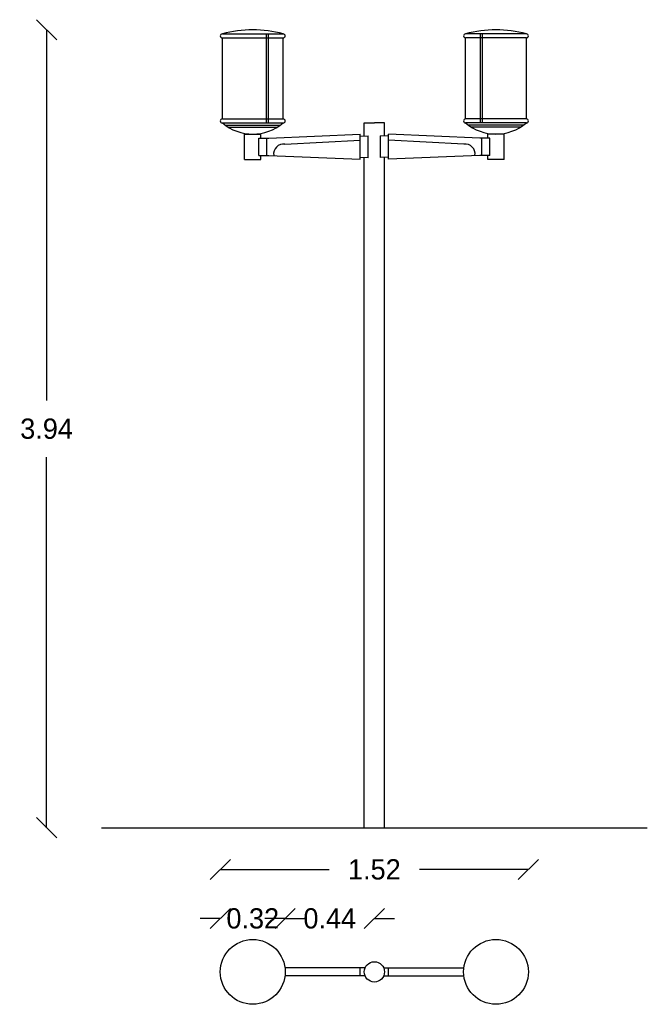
# Model space of a CAD drawing. Extents: x -0.3 to 2.8, y -7.17 to -2.31.
import ezdxf

# ---------------------------------------------------------------- set-up
doc = ezdxf.new("R2010")
doc.units = 0
doc.header["$LTSCALE"] = 0.5
doc.header["$MEASUREMENT"] = 0
doc.layers.get('0').update_dxf_attribs({"linetype": 'CONTINUOUS'})
doc.layers.get('DEFPOINTS').update_dxf_attribs({"linetype": 'CONTINUOUS'})
doc.dimstyles.get("Standard").update_dxf_attribs({"dimtxt": 0.18, "dimasz": 0.18, "dimexe": 0.18, "dimexo": 0.0625, "dimgap": 0.09, "dimtad": 0, "dimtih": 1, "dimtoh": 1, "dimdec": 4, "dimzin": 0, "dimdsep": 46, "dimtxsty": 'Standard', "dimcen": 0.09, "dimadec": 0, "dimazin": 0, "dimtfac": 1, "dimtdec": 4, "dimtofl": 0, "dimtmove": 0, "dimatfit": 3, "dimfxl": 0, "dimtolj": 1, "dimtzin": 0, "dimarcsym": 0})

# ---------------------------------------------------------------- blocks, each defined once
blk = doc.blocks.new('_OBLIQUE')
at = {"color": 0, "linetype": 'ByBlock'}
blk.add_line((-0.5, -0.5), (0.5, 0.5), dxfattribs=at)
blk = doc.blocks.new('*D1')
at = {"color": 0, "linetype": 'ByBlock'}
for p, q in [((-0.1685, -2.3587), (-0.1685, -4.1887)), ((-0.1685, -6.2987), (-0.1685, -4.4687))]:
    blk.add_line(p, q, dxfattribs=at)
at = {"layer": 'DEFPOINTS', "color": 0, "linetype": 'ByBlock'}
for p in [(-0.1685, -2.3587), (0.8488, -2.3587), (1.3988, -6.2987)]:
    blk.add_point(p, dxfattribs=at)
at = {"color": 0, "linetype": 'ByBlock', "xscale": 0.1, "yscale": 0.1, "zscale": 0.1}
for p, rotation in [((-0.1685, -2.3587), 90), ((-0.1685, -6.2987), 270)]:
    blk.add_blockref('_OBLIQUE', p, dxfattribs=dict(at, rotation=rotation))
at = {"color": 0, "linetype": 'ByBlock', "insert": (-0.1685, -4.3287), "char_height": 0.1, "attachment_point": 5}
blk.add_mtext('\\A1;3.94', dxfattribs=at)
blk = doc.blocks.new('*D2')
at = {"color": 0, "linetype": 'ByBlock'}
for p, q in [((0.6888, -6.7467), (0.5888, -6.7467)), ((1.0088, -6.7467), (1.1088, -6.7467))]:
    blk.add_line(p, q, dxfattribs=at)
at = {"layer": 'DEFPOINTS', "color": 0, "linetype": 'ByBlock'}
for p in [(1.0088, -6.7467), (0.6888, -7.0103), (1.0088, -7.0103)]:
    blk.add_point(p, dxfattribs=at)
at = {"color": 0, "linetype": 'ByBlock', "xscale": 0.1, "yscale": 0.1, "zscale": 0.1}
blk.add_blockref('_OBLIQUE', (0.6888, -6.7467), dxfattribs=at)
at = {"color": 0, "linetype": 'ByBlock', "xscale": 0.1, "yscale": 0.1, "zscale": 0.1, "rotation": 180}
blk.add_blockref('_OBLIQUE', (1.0088, -6.7467), dxfattribs=at)
at = {"color": 0, "linetype": 'ByBlock', "insert": (0.8488, -6.7467), "char_height": 0.1, "attachment_point": 5}
blk.add_mtext('\\A1;0.32', dxfattribs=at)
blk = doc.blocks.new('*D4')
at = {"color": 0, "linetype": 'ByBlock'}
for p, q in [((0.6888, -6.5047), (1.2254, -6.5047)), ((2.2088, -6.5047), (1.6721, -6.5047))]:
    blk.add_line(p, q, dxfattribs=at)
at = {"layer": 'DEFPOINTS', "color": 0, "linetype": 'ByBlock'}
for p in [(2.2088, -6.5047), (0.6888, -7.0103), (2.2088, -7.0103)]:
    blk.add_point(p, dxfattribs=at)
at = {"color": 0, "linetype": 'ByBlock', "xscale": 0.1, "yscale": 0.1, "zscale": 0.1, "rotation": 180}
blk.add_blockref('_OBLIQUE', (0.6888, -6.5047), dxfattribs=at)
at = {"color": 0, "linetype": 'ByBlock', "xscale": 0.1, "yscale": 0.1, "zscale": 0.1}
blk.add_blockref('_OBLIQUE', (2.2088, -6.5047), dxfattribs=at)
at = {"color": 0, "linetype": 'ByBlock', "insert": (1.4488, -6.5047), "char_height": 0.1, "attachment_point": 5}
blk.add_mtext('\\A1;1.52', dxfattribs=at)
blk = doc.blocks.new('*D3')
at = {"color": 0, "linetype": 'ByBlock'}
for p, q in [((1.0088, -6.7467), (0.9088, -6.7467)), ((1.4488, -6.7467), (1.5488, -6.7467))]:
    blk.add_line(p, q, dxfattribs=at)
at = {"layer": 'DEFPOINTS', "color": 0, "linetype": 'ByBlock'}
for p in [(1.4488, -6.7467), (1.0088, -7.0103), (1.4488, -7.0103)]:
    blk.add_point(p, dxfattribs=at)
at = {"color": 0, "linetype": 'ByBlock', "xscale": 0.1, "yscale": 0.1, "zscale": 0.1}
blk.add_blockref('_OBLIQUE', (1.0088, -6.7467), dxfattribs=at)
at = {"color": 0, "linetype": 'ByBlock', "xscale": 0.1, "yscale": 0.1, "zscale": 0.1, "rotation": 180}
blk.add_blockref('_OBLIQUE', (1.4488, -6.7467), dxfattribs=at)
at = {"color": 0, "linetype": 'ByBlock', "insert": (1.2288, -6.7467), "char_height": 0.1, "attachment_point": 5}
blk.add_mtext('\\A1;0.44', dxfattribs=at)

msp = doc.modelspace()

# ---------------------------------------------------------------- linework, layer by layer
for p, q in [((0.6988, -2.3787), (0.9988, -2.3787)), ((0.9158, -2.8187), (0.9158, -2.3787)), ((0.9258, -2.8187), (0.9258, -2.3787)), ((2.1988, -2.3787), (1.8988, -2.3787)), ((1.9718, -2.8187), (1.9718, -2.3787)), ((1.9818, -2.8187), (1.9818, -2.3787)), ((0.6988, -2.7987), (0.6988, -2.3987)), ((0.6988, -2.3987), (0.9988, -2.3987)), ((0.9988, -2.7987), (0.9988, -2.3987)), ((2.1988, -2.3987), (1.8988, -2.3987)), ((1.8988, -2.7987), (1.8988, -2.3987)), ((2.1988, -2.7987), (2.1988, -2.3987)), ((0.6988, -2.7987), (0.9988, -2.7987)), ((0.6988, -2.8187), (0.9988, -2.8187)), ((1.3988, -2.8837), (1.3988, -2.8187)), ((1.3988, -2.8187), (1.4488, -2.8187)), ((1.4988, -2.8187), (1.4488, -2.8187)), ((1.4988, -2.8837), (1.4988, -2.8187)), ((2.1988, -2.7987), (1.8988, -2.7987)), ((2.1988, -2.8187), (1.8988, -2.8187)), ((0.7114, -2.8287), (0.9861, -2.8287)), ((0.7262, -2.8387), (0.9713, -2.8387)), ((2.1861, -2.8287), (1.9114, -2.8287)), ((2.1713, -2.8387), (1.9262, -2.8387)), ((0.8088, -2.8737), (0.8888, -2.8737)), ((0.8088, -2.9987), (0.8088, -2.8737)), ((0.8788, -2.9787), (0.8788, -2.8937)), ((0.8788, -2.8937), (0.9288, -2.8937)), ((0.8888, -2.8937), (0.8888, -2.8737)), ((0.9188, -2.9787), (0.9188, -2.8937)), ((0.9288, -2.8937), (1.3788, -2.8745)), ((1.0077, -2.9233), (1.3788, -2.904)), ((1.3788, -2.9978), (1.3788, -2.8745)), ((1.3788, -2.8846), (1.4192, -2.8828)), ((1.4188, -2.9895), (1.4188, -2.8829)), ((1.5188, -2.8846), (1.4783, -2.8828)), ((1.4788, -2.9895), (1.4788, -2.8829)), ((1.9688, -2.8937), (1.5188, -2.8745)), ((1.5188, -2.9978), (1.5188, -2.8745)), ((1.8898, -2.9233), (1.5188, -2.904)), ((2.0188, -2.8937), (1.9688, -2.8937)), ((1.9788, -2.9787), (1.9788, -2.8937)), ((2.0888, -2.8737), (2.0088, -2.8737)), ((2.0088, -2.8937), (2.0088, -2.8737)), ((2.0188, -2.9787), (2.0188, -2.8937)), ((2.0888, -2.9987), (2.0888, -2.8737)), ((0.8088, -2.9987), (0.8888, -2.9987)), ((0.8788, -2.9787), (0.9288, -2.9787)), ((0.8888, -2.9987), (0.8888, -2.9787)), ((0.9288, -2.9787), (1.3788, -2.9978)), ((1.3788, -2.9878), (1.4192, -2.9896)), ((1.3988, -6.2987), (1.3988, -2.9887)), ((1.5188, -2.9878), (1.4783, -2.9896)), ((1.4988, -6.2987), (1.4988, -2.9887)), ((1.9688, -2.9787), (1.5188, -2.9978)), ((2.0188, -2.9787), (1.9688, -2.9787)), ((2.0088, -2.9987), (2.0088, -2.9787)), ((2.0888, -2.9987), (2.0088, -2.9987)), ((0.1021, -6.2987), (2.7954, -6.2987)), ((1.4029, -6.9903), (1.0075, -6.9903)), ((1.3788, -7.0303), (1.3788, -6.9903)), ((1.4946, -6.9903), (1.89, -6.9903)), ((1.5188, -7.0303), (1.5188, -6.9903)), ((1.4029, -7.0303), (1.0075, -7.0303)), ((1.4946, -7.0303), (1.89, -7.0303))]:
    msp.add_line(p, q)
for centre, radius in [((0.8488, -7.0103), 0.16), ((2.0488, -7.0103), 0.16), ((1.4488, -7.0103), 0.05)]:
    msp.add_circle(centre, radius)
for centre, radius, start, end in [((0.6988, -2.3887), 0.01, 90, 270), ((0.8488, -2.9312), 0.5725, 74.8107, 105.1893), ((0.9988, -2.3887), 0.01, 270, 90), ((1.8988, -2.3887), 0.01, 90, 270), ((2.0488, -2.9312), 0.5725, 74.8107, 105.1893), ((2.1988, -2.3887), 0.01, 270, 90), ((0.6988, -2.8087), 0.01, 90, 270), ((0.8488, -2.6416), 0.232, 229.7274, 310.2726), ((0.9988, -2.8087), 0.01, 270, 90), ((1.8988, -2.8087), 0.01, 90, 270), ((2.0488, -2.6416), 0.232, 229.7274, 310.2726), ((2.1988, -2.8087), 0.01, 270, 90), ((1.0006, -2.9717), 0.0489, 81.6603, 189.4544), ((1.8969, -2.9717), 0.0489, 350.5456, 98.3397)]:
    msp.add_arc(centre, radius, start, end)

# ---------------------------------------------------------------- dimensions: what is measured, and where the dimension line sits
dim = msp.add_linear_dim(base=(-0.1685, -2.3587), p1=(1.3988, -6.2987), p2=(0.8488, -2.3587), angle=90, dimstyle='Standard', override={"dimtxt": 0.1, "dimasz": 0.1, "dimdec": 2, "dimblk1": 'OBLIQUE', "dimblk2": 'OBLIQUE', "dimsah": 1, "dimse1": 1, "dimse2": 1, "dimtix": 1})
dim.commit()
dim.dimension.update_dxf_attribs({"geometry": '*D1', "text_midpoint": (-0.1685, -4.3287)})
for base, p1, p2, override, picture, middle in [((2.2088, -6.5047), (0.6888, -7.0103), (2.2088, -7.0103), {"dimtxt": 0.1, "dimasz": 0.1, "dimdec": 2, "dimblk1": 'OBLIQUE', "dimblk2": 'OBLIQUE', "dimsah": 1, "dimse1": 1, "dimse2": 1, "dimtix": 1}, '*D4', (1.4488, -6.5047)), ((1.0088, -6.7467), (0.6888, -7.0103), (1.0088, -7.0103), {"dimtxt": 0.1, "dimasz": 0.1, "dimdec": 2, "dimblk1": 'OBLIQUE', "dimblk2": 'OBLIQUE', "dimsah": 1, "dimse1": 1, "dimse2": 1, "dimtix": 1}, '*D2', (0.8488, -6.7467)), ((1.4488, -6.7467), (1.0088, -7.0103), (1.4488, -7.0103), {"dimtxt": 0.1, "dimasz": 0.1, "dimdec": 2, "dimblk1": 'OBLIQUE', "dimblk2": 'OBLIQUE', "dimsah": 1, "dimse1": 1, "dimse2": 1, "dimtix": 1, "dimtmove": 1}, '*D3', (1.2288, -6.7467))]:
    dim = msp.add_linear_dim(base=base, p1=p1, p2=p2, dimstyle='Standard', override=override)
    dim.commit()
    dim.dimension.update_dxf_attribs({"geometry": picture, "text_midpoint": middle})

doc.saveas('drawing.dxf')
